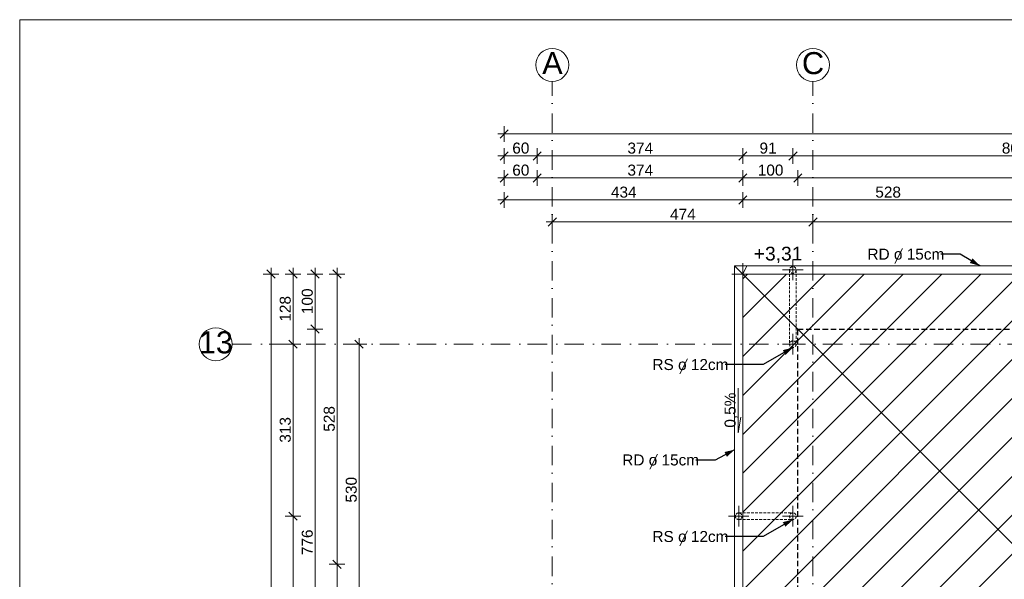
# Model space of a CAD drawing. Header units: centimetres. Extents: x -43488 to -10641, y 2063 to 22960.
# Tile 13 of 71: x -43488 to -41697, y 10809 to 11826. Entities that reach past the tile are written whole.
import ezdxf

# ---------------------------------------------------------------- set-up
doc = ezdxf.new("R2010")
doc.units = ezdxf.units.CM
doc.header["$MEASUREMENT"] = 0
for name, pattern in [('Kreski i kropki', [67.027776, 35.277777, -17.638888, 0, -14.111111]), ('Przerywana BARDZO DROBNA', [7.5, 5, -2.5]), ('Przerywana krótka2', [15, 10, -5])]:
    doc.linetypes.add(name, pattern=pattern)
for name, color, linetype, lineweight, true_color in [('!!!_LINIE_Nr_pióra__6', 7, 'Continuous', 18, 0x3fa3ff), ('!!!Wymiarowanie_Nr_pióra__3', 7, 'Continuous', 35, 0xff6500), ('!!!Wymiarowanie_Nr_pióra__6', 7, 'Continuous', 18, 0x3fa3ff), ('!osie_Nr_pióra__6', 7, 'Continuous', 18, 0x3fa3ff), ('!osie_Nr_pióra__8', 7, 'Continuous', 13, 0x42bda7), ('!powierzchnie_Nr_pióra__8', 7, 'Continuous', 13, 0x42bda7), ('!stolarka_Nr_pióra__5', 7, 'Continuous', 20, 0xfc3c2c), ('_wyposazenie_Nr_pióra__6', 7, 'Continuous', 18, 0x3fa3ff), ('CIENKA_Nr_pióra__4', 7, 'Continuous', 25, 0x31fd59), ('CIENKA_Nr_pióra__6', 7, 'Continuous', 18, 0x3fa3ff), ('linie pomocnicze_Nr_pióra__6', 7, 'Continuous', 18, 0x3fa3ff), ('Linie_Nr_pióra__6', 7, 'Continuous', 18, 0x3fa3ff), ('Otoczenie i krajobraz_Nr_pióra__6', 7, 'Continuous', 18, 0x3fa3ff), ('Wymiarowanie pionowe_Nr_pióra__6', 7, 'Continuous', 18, 0x3fa3ff), ('Wymiarowanie pionowe_Nr_pióra__8', 7, 'Continuous', 13, 0x42bda7)]:
    doc.layers.add(name, color=color, linetype=linetype, lineweight=lineweight, true_color=true_color)
doc.layers.add('!!!Wymiarowanie', color=7, linetype='Continuous')
doc.layers.add('!osie_Nr_pióra__10', color=1, linetype='Continuous', lineweight=0)
doc.styles.add('STYL_AUTOMATYCZNY_1', font='txt')
doc.styles.add('STYL_AUTOMATYCZNY_2', font='arial.ttf')
doc.dimstyles.new('STYL_AUTOMATYCZNY__2', dxfattribs={"dimtxt": 20, "dimasz": 14.25, "dimexe": 0.18, "dimexo": 0.0625, "dimgap": 0, "dimtad": 1, "dimtih": 1, "dimtoh": 1, "dimdec": 0, "dimzin": 0, "dimdsep": 46, "dimtxsty": 'STYL_AUTOMATYCZNY_1', "dimblk": 'ARROWHEAD_6', "dimblk1": 'ARROWHEAD_6', "dimblk2": 'ARROWHEAD_6', "dimcen": 0.09, "dimse1": 1, "dimse2": 1, "dimclrd": 256, "dimclre": 256, "dimclrt": 256, "dimazin": 0, "dimtfac": 1, "dimtdec": 4, "dimtmove": 0, "dimatfit": 3, "dimfxl": 1, "dimtolj": 1, "dimtzin": 0, "dimarcsym": 0})
doc.dimstyles.new('STYL_AUTOMATYCZNY__3', dxfattribs={"dimtxt": 20, "dimasz": 14.25, "dimexe": 0.18, "dimexo": 0.0625, "dimgap": 0, "dimtad": 1, "dimdec": 0, "dimzin": 0, "dimdsep": 46, "dimtxsty": 'STYL_AUTOMATYCZNY_1', "dimblk": 'ARROWHEAD_6', "dimblk1": 'ARROWHEAD_6', "dimblk2": 'ARROWHEAD_6', "dimcen": 0.09, "dimse1": 1, "dimse2": 1, "dimclrd": 256, "dimclre": 256, "dimclrt": 256, "dimazin": 0, "dimtfac": 1, "dimtdec": 4, "dimtmove": 0, "dimatfit": 3, "dimfxl": 1, "dimtolj": 1, "dimtzin": 0, "dimarcsym": 0})
doc.dimstyles.new('STYL_AUTOMATYCZNY__9', dxfattribs={"dimtxt": 0.18, "dimasz": 18.24, "dimexe": 0.18, "dimexo": 0.0625, "dimgap": 0, "dimtad": 0, "dimtih": 1, "dimtoh": 1, "dimdec": 4, "dimzin": 0, "dimdsep": 46, "dimcen": 0.09, "dimadec": 0, "dimazin": 0, "dimtfac": 1, "dimtdec": 4, "dimtmove": 0, "dimatfit": 3, "dimldrblk": 'ARROWHEAD_5', "dimfxl": 1, "dimtolj": 1, "dimtzin": 0, "dimarcsym": 0})

# ---------------------------------------------------------------- blocks, each defined once
blk = doc.blocks.new('*D34')
at = {"layer": '!!!Wymiarowanie_Nr_pióra__3', "color": 30, "linetype": 'Continuous', "lineweight": 35, "true_color": 0xff6500}
for p, q in [((-42863.1, 11228.7), (-42878.1, 11243.7)), ((-42878.1, 10713.7), (-42863.1, 10698.7))]:
    blk.add_line(p, q, dxfattribs=at)
at = {"layer": '!!!Wymiarowanie_Nr_pióra__6', "color": 161, "linetype": 'Continuous', "lineweight": 18, "true_color": 0x3fa3ff}
for p, q in [((-42870.6, 11236.2), (-42870.6, 11247.4)), ((-42856.6, 11236.2), (-42884.7, 11236.2)), ((-42870.6, 10706.2), (-42870.6, 11236.2)), ((-42856.6, 10706.2), (-42884.7, 10706.2))]:
    blk.add_line(p, q, dxfattribs=at)
at = {"layer": '!!!Wymiarowanie_Nr_pióra__3', "color": 30, "lineweight": 35, "true_color": 0xff6500, "insert": (-42874.6, 10948.4), "char_height": 20, "attachment_point": 7, "rotation": 90, "style": 'STYL_AUTOMATYCZNY_1'}
blk.add_mtext('\\A1;{\\pql;\\fArial|b0|i0|c238|p38;530}', dxfattribs=at)
blk = doc.blocks.new('ARROWHEAD_6')
at = {"color": 0, "linetype": 'Continuous', "lineweight": 0}
for p, q in [((0, 0), (-1, 0)), ((-0.5, -0.5), (0.5, 0.5))]:
    blk.add_line(p, q, dxfattribs=at)
blk = doc.blocks.new('*D37')
at = {"layer": '!!!Wymiarowanie_Nr_pióra__3', "color": 30, "linetype": 'Continuous', "lineweight": 35, "true_color": 0xff6500}
for p, q in [((-42918.1, 10843.7), (-42903.1, 10828.7)), ((-42918.1, 9933.7), (-42903.1, 9918.7))]:
    blk.add_line(p, q, dxfattribs=at)
at = {"layer": '!!!Wymiarowanie_Nr_pióra__6', "color": 161, "linetype": 'Continuous', "lineweight": 18, "true_color": 0x3fa3ff}
for p, q in [((-42896.6, 10836.2), (-42924.7, 10836.2)), ((-42910.6, 9926.2), (-42910.6, 10836.2)), ((-42896.6, 9926.2), (-42924.7, 9926.2))]:
    blk.add_line(p, q, dxfattribs=at)
at = {"layer": '!!!Wymiarowanie_Nr_pióra__3', "color": 30, "lineweight": 35, "true_color": 0xff6500, "insert": (-42914.6, 10358.4), "char_height": 20, "attachment_point": 7, "rotation": 90, "style": 'STYL_AUTOMATYCZNY_1'}
blk.add_mtext('\\A1;{\\pql;\\fArial|b0|i0|c238|p38;910}', dxfattribs=at)
blk = doc.blocks.new('*D38')
at = {"layer": '!!!Wymiarowanie_Nr_pióra__3', "color": 30, "linetype": 'Continuous', "lineweight": 35, "true_color": 0xff6500}
for p, q in [((-42903.1, 11356.2), (-42918.1, 11371.2)), ((-42918.1, 10843.7), (-42903.1, 10828.7))]:
    blk.add_line(p, q, dxfattribs=at)
at = {"layer": '!!!Wymiarowanie_Nr_pióra__6', "color": 161, "linetype": 'Continuous', "lineweight": 18, "true_color": 0x3fa3ff}
for p, q in [((-42910.6, 11363.7), (-42910.6, 11374.9)), ((-42896.6, 11363.7), (-42924.7, 11363.7)), ((-42910.6, 10836.2), (-42910.6, 11363.7)), ((-42896.6, 10836.2), (-42924.7, 10836.2))]:
    blk.add_line(p, q, dxfattribs=at)
at = {"layer": '!!!Wymiarowanie_Nr_pióra__3', "color": 30, "lineweight": 35, "true_color": 0xff6500, "insert": (-42914.6, 11077.2), "char_height": 20, "attachment_point": 7, "rotation": 90, "style": 'STYL_AUTOMATYCZNY_1'}
blk.add_mtext('\\A1;{\\pql;\\fArial|b0|i0|c238|p38;528}', dxfattribs=at)
blk = doc.blocks.new('*D44')
at = {"layer": '!!!Wymiarowanie_Nr_pióra__3', "color": 30, "linetype": 'Continuous', "lineweight": 35, "true_color": 0xff6500}
for p, q in [((-42958.1, 11271.2), (-42943.1, 11256.2)), ((-42958.1, 10495.2), (-42943.1, 10480.2))]:
    blk.add_line(p, q, dxfattribs=at)
at = {"layer": '!!!Wymiarowanie_Nr_pióra__6', "color": 161, "linetype": 'Continuous', "lineweight": 18, "true_color": 0x3fa3ff}
for p, q in [((-42936.6, 11263.7), (-42964.7, 11263.7)), ((-42950.6, 10487.7), (-42950.6, 11263.7)), ((-42936.6, 10487.7), (-42964.7, 10487.7))]:
    blk.add_line(p, q, dxfattribs=at)
at = {"layer": '!!!Wymiarowanie_Nr_pióra__3', "color": 30, "lineweight": 35, "true_color": 0xff6500, "insert": (-42954.6, 10852.9), "char_height": 20, "attachment_point": 7, "rotation": 90, "style": 'STYL_AUTOMATYCZNY_1'}
blk.add_mtext('\\A1;{\\pql;\\fArial|b0|i0|c238|p38;776}', dxfattribs=at)
blk = doc.blocks.new('*D45')
at = {"layer": '!!!Wymiarowanie_Nr_pióra__3', "color": 30, "linetype": 'Continuous', "lineweight": 35, "true_color": 0xff6500}
for p, q in [((-42943.1, 11356.2), (-42958.1, 11371.2)), ((-42958.1, 11271.2), (-42943.1, 11256.2))]:
    blk.add_line(p, q, dxfattribs=at)
at = {"layer": '!!!Wymiarowanie_Nr_pióra__6', "color": 161, "linetype": 'Continuous', "lineweight": 18, "true_color": 0x3fa3ff}
for p, q in [((-42950.6, 11363.7), (-42950.6, 11374.9)), ((-42936.6, 11363.7), (-42964.7, 11363.7)), ((-42950.6, 11263.7), (-42950.6, 11363.7)), ((-42936.6, 11263.7), (-42964.7, 11263.7))]:
    blk.add_line(p, q, dxfattribs=at)
at = {"layer": '!!!Wymiarowanie_Nr_pióra__3', "color": 30, "lineweight": 35, "true_color": 0xff6500, "insert": (-42954.6, 11290.9), "char_height": 20, "attachment_point": 7, "rotation": 90, "style": 'STYL_AUTOMATYCZNY_1'}
blk.add_mtext('\\A1;{\\pql;\\fArial|b0|i0|c238|p38;100}', dxfattribs=at)
blk = doc.blocks.new('*D46')
at = {"layer": '!!!Wymiarowanie_Nr_pióra__3', "color": 30, "linetype": 'Continuous', "lineweight": 35, "true_color": 0xff6500}
for p, q in [((-43023.1, 11356.2), (-43038.1, 11371.2)), ((-43038.1, 8676.2), (-43023.1, 8661.2))]:
    blk.add_line(p, q, dxfattribs=at)
at = {"layer": '!!!Wymiarowanie_Nr_pióra__6', "color": 161, "linetype": 'Continuous', "lineweight": 18, "true_color": 0x3fa3ff}
for p, q in [((-43030.6, 11363.7), (-43030.6, 11374.9)), ((-43016.6, 11363.7), (-43044.7, 11363.7)), ((-43030.6, 8668.7), (-43030.6, 11363.7)), ((-43016.6, 8668.7), (-43044.7, 8668.7)), ((-43030.6, 8657.4), (-43030.6, 8668.7))]:
    blk.add_line(p, q, dxfattribs=at)
at = {"layer": '!!!Wymiarowanie_Nr_pióra__3', "color": 30, "lineweight": 35, "true_color": 0xff6500, "insert": (-43034.6, 9982), "char_height": 20, "attachment_point": 7, "rotation": 90, "style": 'STYL_AUTOMATYCZNY_1'}
blk.add_mtext('\\A1;{\\pql;\\fArial|b0|i0|c238|p38;2\xa0695}', dxfattribs=at)
blk = doc.blocks.new('*D52')
at = {"layer": '!!!Wymiarowanie_Nr_pióra__3', "color": 30, "linetype": 'Continuous', "lineweight": 35, "true_color": 0xff6500}
for p, q in [((-42511.8, 11465.8), (-42526.8, 11450.8)), ((-42037.8, 11465.8), (-42052.8, 11450.8))]:
    blk.add_line(p, q, dxfattribs=at)
at = {"layer": '!!!Wymiarowanie_Nr_pióra__6', "color": 161, "linetype": 'Continuous', "lineweight": 18, "true_color": 0x3fa3ff}
for p, q in [((-42530.6, 11458.3), (-42519.3, 11458.3)), ((-42519.3, 11444.2), (-42519.3, 11472.3)), ((-42519.3, 11458.3), (-42045.3, 11458.3)), ((-42045.3, 11444.2), (-42045.3, 11472.3))]:
    blk.add_line(p, q, dxfattribs=at)
at = {"layer": '!!!Wymiarowanie_Nr_pióra__3', "color": 30, "lineweight": 35, "true_color": 0xff6500, "insert": (-42305.1, 11462.3), "char_height": 20, "attachment_point": 7, "style": 'STYL_AUTOMATYCZNY_1'}
blk.add_mtext('\\A1;{\\pql;\\fArial|b0|i0|c238|p38;474}', dxfattribs=at)
blk = doc.blocks.new('*D53')
at = {"layer": '!!!Wymiarowanie_Nr_pióra__3', "color": 30, "linetype": 'Continuous', "lineweight": 35, "true_color": 0xff6500}
for p, q in [((-42037.8, 11465.8), (-42052.8, 11450.8)), ((-41237.8, 11465.8), (-41252.8, 11450.8))]:
    blk.add_line(p, q, dxfattribs=at)
at = {"layer": '!!!Wymiarowanie_Nr_pióra__6', "color": 161, "linetype": 'Continuous', "lineweight": 18, "true_color": 0x3fa3ff}
for p, q in [((-42045.3, 11444.2), (-42045.3, 11472.3)), ((-42045.3, 11458.3), (-41245.3, 11458.3)), ((-41245.3, 11444.2), (-41245.3, 11472.3))]:
    blk.add_line(p, q, dxfattribs=at)
at = {"layer": '!!!Wymiarowanie_Nr_pióra__3', "color": 30, "lineweight": 35, "true_color": 0xff6500, "insert": (-41668.1, 11462.3), "char_height": 20, "attachment_point": 7, "style": 'STYL_AUTOMATYCZNY_1'}
blk.add_mtext('\\A1;{\\pql;\\fArial|b0|i0|c238|p38;800}', dxfattribs=at)
blk = doc.blocks.new('*D56')
at = {"layer": '!!!Wymiarowanie_Nr_pióra__3', "color": 30, "linetype": 'Continuous', "lineweight": 35, "true_color": 0xff6500}
for p, q in [((-42599.3, 11505.8), (-42614.3, 11490.8)), ((-42165.3, 11505.8), (-42180.3, 11490.8))]:
    blk.add_line(p, q, dxfattribs=at)
at = {"layer": '!!!Wymiarowanie_Nr_pióra__6', "color": 161, "linetype": 'Continuous', "lineweight": 18, "true_color": 0x3fa3ff}
for p, q in [((-42606.8, 11484.2), (-42606.8, 11512.3)), ((-42172.8, 11484.2), (-42172.8, 11512.3)), ((-42618.1, 11498.3), (-42606.8, 11498.3)), ((-42606.8, 11498.3), (-42172.8, 11498.3))]:
    blk.add_line(p, q, dxfattribs=at)
at = {"layer": '!!!Wymiarowanie_Nr_pióra__3', "color": 30, "lineweight": 35, "true_color": 0xff6500, "insert": (-42412.6, 11502.3), "char_height": 20, "attachment_point": 7, "style": 'STYL_AUTOMATYCZNY_1'}
blk.add_mtext('\\A1;{\\pql;\\fArial|b0|i0|c238|p38;434}', dxfattribs=at)
blk = doc.blocks.new('*D57')
at = {"layer": '!!!Wymiarowanie_Nr_pióra__3', "color": 30, "linetype": 'Continuous', "lineweight": 35, "true_color": 0xff6500}
blk.add_line((-42165.3, 11505.8), (-42180.3, 11490.8), dxfattribs=at)
at = {"layer": '!!!Wymiarowanie_Nr_pióra__6', "color": 161, "linetype": 'Continuous', "lineweight": 18, "true_color": 0x3fa3ff}
blk.add_line((-42172.8, 11484.2), (-42172.8, 11512.3), dxfattribs=at)
blk = doc.blocks.new('*D58')
at = {"layer": '!!!Wymiarowanie_Nr_pióra__3', "color": 30, "linetype": 'Continuous', "lineweight": 35, "true_color": 0xff6500}
for p, q in [((-42165.3, 11505.8), (-42180.3, 11490.8)), ((-41637.8, 11505.8), (-41652.8, 11490.8))]:
    blk.add_line(p, q, dxfattribs=at)
at = {"layer": '!!!Wymiarowanie_Nr_pióra__6', "color": 161, "linetype": 'Continuous', "lineweight": 18, "true_color": 0x3fa3ff}
for p, q in [((-42172.8, 11484.2), (-42172.8, 11512.3)), ((-41645.3, 11484.2), (-41645.3, 11512.3)), ((-42172.8, 11498.3), (-41645.3, 11498.3))]:
    blk.add_line(p, q, dxfattribs=at)
at = {"layer": '!!!Wymiarowanie_Nr_pióra__3', "color": 30, "lineweight": 35, "true_color": 0xff6500, "insert": (-41931.9, 11502.3), "char_height": 20, "attachment_point": 7, "style": 'STYL_AUTOMATYCZNY_1'}
blk.add_mtext('\\A1;{\\pql;\\fArial|b0|i0|c238|p38;528}', dxfattribs=at)
blk = doc.blocks.new('*D62')
at = {"layer": '!!!Wymiarowanie_Nr_pióra__3', "color": 30, "linetype": 'Continuous', "lineweight": 35, "true_color": 0xff6500}
for p, q in [((-42599.3, 11545.8), (-42614.3, 11530.8)), ((-42539.3, 11545.8), (-42554.3, 11530.8))]:
    blk.add_line(p, q, dxfattribs=at)
at = {"layer": '!!!Wymiarowanie_Nr_pióra__6', "color": 161, "linetype": 'Continuous', "lineweight": 18, "true_color": 0x3fa3ff}
for p, q in [((-42606.8, 11524.2), (-42606.8, 11552.3)), ((-42546.8, 11524.2), (-42546.8, 11552.3)), ((-42618.1, 11538.3), (-42606.8, 11538.3)), ((-42606.8, 11538.3), (-42546.8, 11538.3))]:
    blk.add_line(p, q, dxfattribs=at)
at = {"layer": '!!!Wymiarowanie_Nr_pióra__3', "color": 30, "lineweight": 35, "true_color": 0xff6500, "insert": (-42592, 11542.3), "char_height": 20, "attachment_point": 7, "style": 'STYL_AUTOMATYCZNY_1'}
blk.add_mtext('\\A1;{\\pql;\\fArial|b0|i0|c238|p38;60}', dxfattribs=at)
blk = doc.blocks.new('*D63')
at = {"layer": '!!!Wymiarowanie_Nr_pióra__3', "color": 30, "linetype": 'Continuous', "lineweight": 35, "true_color": 0xff6500}
for p, q in [((-42539.3, 11545.8), (-42554.3, 11530.8)), ((-42165.3, 11545.8), (-42180.3, 11530.8))]:
    blk.add_line(p, q, dxfattribs=at)
at = {"layer": '!!!Wymiarowanie_Nr_pióra__6', "color": 161, "linetype": 'Continuous', "lineweight": 18, "true_color": 0x3fa3ff}
for p, q in [((-42546.8, 11524.2), (-42546.8, 11552.3)), ((-42172.8, 11524.2), (-42172.8, 11552.3)), ((-42546.8, 11538.3), (-42172.8, 11538.3))]:
    blk.add_line(p, q, dxfattribs=at)
at = {"layer": '!!!Wymiarowanie_Nr_pióra__3', "color": 30, "lineweight": 35, "true_color": 0xff6500, "insert": (-42382.6, 11542.3), "char_height": 20, "attachment_point": 7, "style": 'STYL_AUTOMATYCZNY_1'}
blk.add_mtext('\\A1;{\\pql;\\fArial|b0|i0|c238|p38;374}', dxfattribs=at)
blk = doc.blocks.new('*D64')
at = {"layer": '!!!Wymiarowanie_Nr_pióra__3', "color": 30, "linetype": 'Continuous', "lineweight": 35, "true_color": 0xff6500}
for p, q in [((-42165.3, 11545.8), (-42180.3, 11530.8)), ((-42065.3, 11545.8), (-42080.3, 11530.8))]:
    blk.add_line(p, q, dxfattribs=at)
at = {"layer": '!!!Wymiarowanie_Nr_pióra__6', "color": 161, "linetype": 'Continuous', "lineweight": 18, "true_color": 0x3fa3ff}
for p, q in [((-42172.8, 11524.2), (-42172.8, 11552.3)), ((-42072.8, 11524.2), (-42072.8, 11552.3)), ((-42172.8, 11538.3), (-42072.8, 11538.3))]:
    blk.add_line(p, q, dxfattribs=at)
at = {"layer": '!!!Wymiarowanie_Nr_pióra__3', "color": 30, "lineweight": 35, "true_color": 0xff6500, "insert": (-42145.6, 11542.3), "char_height": 20, "attachment_point": 7, "style": 'STYL_AUTOMATYCZNY_1'}
blk.add_mtext('\\A1;{\\pql;\\fArial|b0|i0|c238|p38;100}', dxfattribs=at)
blk = doc.blocks.new('*D65')
at = {"layer": '!!!Wymiarowanie_Nr_pióra__3', "color": 30, "linetype": 'Continuous', "lineweight": 35, "true_color": 0xff6500}
for p, q in [((-42065.3, 11545.8), (-42080.3, 11530.8)), ((-41210.3, 11545.8), (-41225.3, 11530.8))]:
    blk.add_line(p, q, dxfattribs=at)
at = {"layer": '!!!Wymiarowanie_Nr_pióra__6', "color": 161, "linetype": 'Continuous', "lineweight": 18, "true_color": 0x3fa3ff}
for p, q in [((-42072.8, 11524.2), (-42072.8, 11552.3)), ((-41217.8, 11524.2), (-41217.8, 11552.3)), ((-42072.8, 11538.3), (-41217.8, 11538.3))]:
    blk.add_line(p, q, dxfattribs=at)
at = {"layer": '!!!Wymiarowanie_Nr_pióra__3', "color": 30, "lineweight": 35, "true_color": 0xff6500, "insert": (-41668.1, 11542.3), "char_height": 20, "attachment_point": 7, "style": 'STYL_AUTOMATYCZNY_1'}
blk.add_mtext('\\A1;{\\pql;\\fArial|b0|i0|c238|p38;855}', dxfattribs=at)
blk = doc.blocks.new('*D77')
at = {"layer": '!!!Wymiarowanie_Nr_pióra__3', "color": 30, "linetype": 'Continuous', "lineweight": 35, "true_color": 0xff6500}
for p, q in [((-42998.1, 10931.2), (-42983.1, 10916.2)), ((-42998.1, 10465.2), (-42983.1, 10450.2))]:
    blk.add_line(p, q, dxfattribs=at)
at = {"layer": '!!!Wymiarowanie_Nr_pióra__6', "color": 161, "linetype": 'Continuous', "lineweight": 18, "true_color": 0x3fa3ff}
for p, q in [((-42976.6, 10923.7), (-43004.7, 10923.7)), ((-42990.6, 10457.7), (-42990.6, 10923.7)), ((-42976.6, 10457.7), (-43004.7, 10457.7))]:
    blk.add_line(p, q, dxfattribs=at)
at = {"layer": '!!!Wymiarowanie_Nr_pióra__3', "color": 30, "lineweight": 35, "true_color": 0xff6500, "insert": (-42994.6, 10667.9), "char_height": 20, "attachment_point": 7, "rotation": 90, "style": 'STYL_AUTOMATYCZNY_1'}
blk.add_mtext('\\A1;{\\pql;\\fArial|b0|i0|c238|p38;466}', dxfattribs=at)
blk = doc.blocks.new('*D78')
at = {"layer": '!!!Wymiarowanie_Nr_pióra__3', "color": 30, "linetype": 'Continuous', "lineweight": 35, "true_color": 0xff6500}
for p, q in [((-42998.1, 11243.7), (-42983.1, 11228.7)), ((-42998.1, 10931.2), (-42983.1, 10916.2))]:
    blk.add_line(p, q, dxfattribs=at)
at = {"layer": '!!!Wymiarowanie_Nr_pióra__6', "color": 161, "linetype": 'Continuous', "lineweight": 18, "true_color": 0x3fa3ff}
for p, q in [((-42976.6, 11236.2), (-43004.7, 11236.2)), ((-42990.6, 10923.7), (-42990.6, 11236.2)), ((-42976.6, 10923.7), (-43004.7, 10923.7))]:
    blk.add_line(p, q, dxfattribs=at)
at = {"layer": '!!!Wymiarowanie_Nr_pióra__3', "color": 30, "lineweight": 35, "true_color": 0xff6500, "insert": (-42994.6, 11057.2), "char_height": 20, "attachment_point": 7, "rotation": 90, "style": 'STYL_AUTOMATYCZNY_1'}
blk.add_mtext('\\A1;{\\pql;\\fArial|b0|i0|c238|p38;313}', dxfattribs=at)
blk = doc.blocks.new('*D79')
at = {"layer": '!!!Wymiarowanie_Nr_pióra__3', "color": 30, "linetype": 'Continuous', "lineweight": 35, "true_color": 0xff6500}
for p, q in [((-42983.1, 11356.2), (-42998.1, 11371.2)), ((-42998.1, 11243.7), (-42983.1, 11228.7))]:
    blk.add_line(p, q, dxfattribs=at)
at = {"layer": '!!!Wymiarowanie_Nr_pióra__6', "color": 161, "linetype": 'Continuous', "lineweight": 18, "true_color": 0x3fa3ff}
for p, q in [((-42990.6, 11363.7), (-42990.6, 11374.9)), ((-42976.6, 11363.7), (-43004.7, 11363.7)), ((-42990.6, 11236.2), (-42990.6, 11363.7)), ((-42976.6, 11236.2), (-43004.7, 11236.2))]:
    blk.add_line(p, q, dxfattribs=at)
at = {"layer": '!!!Wymiarowanie_Nr_pióra__3', "color": 30, "lineweight": 35, "true_color": 0xff6500, "insert": (-42994.6, 11277.2), "char_height": 20, "attachment_point": 7, "rotation": 90, "style": 'STYL_AUTOMATYCZNY_1'}
blk.add_mtext('\\A1;{\\pql;\\fArial|b0|i0|c238|p38;128}', dxfattribs=at)
blk = doc.blocks.new('*D81')
at = {"layer": '!!!Wymiarowanie_Nr_pióra__3', "color": 30, "linetype": 'Continuous', "lineweight": 35, "true_color": 0xff6500}
for p, q in [((-42599.3, 11625.8), (-42614.3, 11610.8)), ((-39700.3, 11610.8), (-39685.3, 11625.8))]:
    blk.add_line(p, q, dxfattribs=at)
at = {"layer": '!!!Wymiarowanie_Nr_pióra__6', "color": 161, "linetype": 'Continuous', "lineweight": 18, "true_color": 0x3fa3ff}
for p, q in [((-42606.8, 11604.2), (-42606.8, 11632.3)), ((-39692.8, 11604.2), (-39692.8, 11632.3)), ((-42618.1, 11618.3), (-42606.8, 11618.3)), ((-42606.8, 11618.3), (-39692.8, 11618.3)), ((-39692.8, 11618.3), (-39681.6, 11618.3))]:
    blk.add_line(p, q, dxfattribs=at)
at = {"layer": '!!!Wymiarowanie_Nr_pióra__3', "color": 30, "lineweight": 35, "true_color": 0xff6500, "insert": (-41184, 11622.3), "char_height": 20, "attachment_point": 7, "style": 'STYL_AUTOMATYCZNY_1'}
blk.add_mtext('\\A1;{\\pql;\\fArial|b0|i0|c238|p38;2\xa0914}', dxfattribs=at)
blk = doc.blocks.new('*D131')
at = {"layer": '!!!Wymiarowanie_Nr_pióra__3', "color": 30, "linetype": 'Continuous', "lineweight": 35, "true_color": 0xff6500}
for p, q in [((-42599.3, 11585.8), (-42614.3, 11570.8)), ((-42539.3, 11585.8), (-42554.3, 11570.8))]:
    blk.add_line(p, q, dxfattribs=at)
at = {"layer": '!!!Wymiarowanie_Nr_pióra__6', "color": 161, "linetype": 'Continuous', "lineweight": 18, "true_color": 0x3fa3ff}
for p, q in [((-42606.8, 11564.2), (-42606.8, 11592.3)), ((-42546.8, 11564.2), (-42546.8, 11592.3)), ((-42618.1, 11578.3), (-42606.8, 11578.3)), ((-42606.8, 11578.3), (-42546.8, 11578.3))]:
    blk.add_line(p, q, dxfattribs=at)
at = {"layer": '!!!Wymiarowanie_Nr_pióra__3', "color": 30, "lineweight": 35, "true_color": 0xff6500, "insert": (-42592, 11582.3), "char_height": 20, "attachment_point": 7, "style": 'STYL_AUTOMATYCZNY_1'}
blk.add_mtext('\\A1;{\\pql;\\fArial|b0|i0|c238|p38;60}', dxfattribs=at)
blk = doc.blocks.new('*D132')
at = {"layer": '!!!Wymiarowanie_Nr_pióra__3', "color": 30, "linetype": 'Continuous', "lineweight": 35, "true_color": 0xff6500}
for p, q in [((-42539.3, 11585.8), (-42554.3, 11570.8)), ((-42165.3, 11585.8), (-42180.3, 11570.8))]:
    blk.add_line(p, q, dxfattribs=at)
at = {"layer": '!!!Wymiarowanie_Nr_pióra__6', "color": 161, "linetype": 'Continuous', "lineweight": 18, "true_color": 0x3fa3ff}
for p, q in [((-42546.8, 11564.2), (-42546.8, 11592.3)), ((-42172.8, 11564.2), (-42172.8, 11592.3)), ((-42546.8, 11578.3), (-42172.8, 11578.3))]:
    blk.add_line(p, q, dxfattribs=at)
at = {"layer": '!!!Wymiarowanie_Nr_pióra__3', "color": 30, "lineweight": 35, "true_color": 0xff6500, "insert": (-42382.6, 11582.3), "char_height": 20, "attachment_point": 7, "style": 'STYL_AUTOMATYCZNY_1'}
blk.add_mtext('\\A1;{\\pql;\\fArial|b0|i0|c238|p38;374}', dxfattribs=at)
blk = doc.blocks.new('*D133')
at = {"layer": '!!!Wymiarowanie_Nr_pióra__3', "color": 30, "linetype": 'Continuous', "lineweight": 35, "true_color": 0xff6500}
for p, q in [((-42165.3, 11585.8), (-42180.3, 11570.8)), ((-42074.3, 11585.8), (-42089.3, 11570.8))]:
    blk.add_line(p, q, dxfattribs=at)
at = {"layer": '!!!Wymiarowanie_Nr_pióra__6', "color": 161, "linetype": 'Continuous', "lineweight": 18, "true_color": 0x3fa3ff}
for p, q in [((-42172.8, 11564.2), (-42172.8, 11592.3)), ((-42081.8, 11564.2), (-42081.8, 11592.3)), ((-42172.8, 11578.3), (-42081.8, 11578.3))]:
    blk.add_line(p, q, dxfattribs=at)
at = {"layer": '!!!Wymiarowanie_Nr_pióra__3', "color": 30, "lineweight": 35, "true_color": 0xff6500, "insert": (-42142.5, 11582.3), "char_height": 20, "attachment_point": 7, "style": 'STYL_AUTOMATYCZNY_1'}
blk.add_mtext('\\A1;{\\pql;\\fArial|b0|i0|c238|p38;91}', dxfattribs=at)
blk = doc.blocks.new('*D134')
at = {"layer": '!!!Wymiarowanie_Nr_pióra__3', "color": 30, "linetype": 'Continuous', "lineweight": 35, "true_color": 0xff6500}
for p, q in [((-42074.3, 11585.8), (-42089.3, 11570.8)), ((-41269, 11585.8), (-41284, 11570.8))]:
    blk.add_line(p, q, dxfattribs=at)
at = {"layer": '!!!Wymiarowanie_Nr_pióra__6', "color": 161, "linetype": 'Continuous', "lineweight": 18, "true_color": 0x3fa3ff}
for p, q in [((-42081.8, 11564.2), (-42081.8, 11592.3)), ((-41276.5, 11564.2), (-41276.5, 11592.3)), ((-42081.8, 11578.3), (-41276.5, 11578.3))]:
    blk.add_line(p, q, dxfattribs=at)
at = {"layer": '!!!Wymiarowanie_Nr_pióra__3', "color": 30, "lineweight": 35, "true_color": 0xff6500, "insert": (-41701.9, 11582.3), "char_height": 20, "attachment_point": 7, "style": 'STYL_AUTOMATYCZNY_1'}
blk.add_mtext('\\A1;{\\pql;\\fArial|b0|i0|c238|p38;805}', dxfattribs=at)
blk = doc.blocks.new('ARROWHEAD_5')
at = {"linetype": 'Continuous', "lineweight": 0}
blk.add_hatch(color=0, dxfattribs=at).paths.add_polyline_path([(-1, 0.2679), (0, 0), (-1, -0.2679)])
at = {"color": 0, "linetype": 'Continuous', "lineweight": 0}
blk.add_line((0, 0), (-1, 0), dxfattribs=at)

msp = doc.modelspace()

# ---------------------------------------------------------------- hatches: boundary and pattern name
at = {"layer": '!powierzchnie_Nr_pióra__8', "linetype": 'Continuous', "lineweight": 13, "true_color": 0x42bda7}
h = msp.add_hatch(dxfattribs=at)
h.set_pattern_fill('bloczki_ceramiczne__3', color=135, style=0, pattern_type=2)
h.set_pattern_definition([(45, (0, 0), (-35.35534, 35.35534), [])])
h.paths.add_polyline_path([(-42172.84, 10487.67), (-42172.84, 11363.67), (-41117.84, 11363.67), (-41117.84, 11063.03), (-41668.59, 9926.17), (-41117.84, 8789.3), (-41117.84, 8668.67), (-42172.84, 8668.67), (-42172.84, 8988.67), (-41945.34, 8988.67), (-41945.34, 10487.67)])

# ---------------------------------------------------------------- linework, layer by layer
at = {"layer": '!!!_LINIE_Nr_pióra__6', "color": 161, "linetype": 'Continuous', "lineweight": 18, "true_color": 0x3fa3ff}
for p in [(-43487.7, 7960.38), (-38718.1, 11825.88)]:
    msp.add_line(p, (-43487.7, 11825.88), dxfattribs=at)
at = {"layer": '!osie_Nr_pióra__6', "color": 161, "linetype": 'Kreski i kropki', "lineweight": 18, "true_color": 0x3fa3ff}
for p, q in [((-42519.34, 8331.18), (-42519.34, 11713.59)), ((-42045.34, 8331.18), (-42045.34, 11713.59)), ((-43101.19, 11236.17), (-39166.43, 11236.17))]:
    msp.add_line(p, q, dxfattribs=at)
at = {"layer": '!osie_Nr_pióra__8', "color": 135, "linetype": 'Continuous', "lineweight": 13, "true_color": 0x42bda7}
for centre in [(-42519.34, 11743.59), (-42045.34, 11743.59), (-43131.19, 11236.17)]:
    msp.add_circle(centre, 30, dxfattribs=at)
at = {"layer": 'CIENKA_Nr_pióra__4', "color": 100, "linetype": 'Przerywana krótka2', "lineweight": 25, "true_color": 0x31fd59}
for p, q in [((-42072.84, 10457.67), (-42072.84, 11263.67)), ((-42072.84, 11263.67), (-41217.84, 11263.67))]:
    msp.add_line(p, q, dxfattribs=at)
at = {"layer": 'CIENKA_Nr_pióra__6', "color": 161, "linetype": 'Continuous', "lineweight": 18, "true_color": 0x3fa3ff}
for p, q in [((-41102.84, 11378.67), (-42187.84, 11378.67)), ((-42187.84, 11378.67), (-42187.84, 10457.67)), ((-42172.84, 11363.67), (-42187.84, 11378.67)), ((-41117.84, 11363.67), (-42172.84, 11363.67)), ((-42172.84, 11363.67), (-42172.84, 10457.67)), ((-42172.84, 11363.67), (-41645.34, 10836.17))]:
    msp.add_line(p, q, dxfattribs=at)
at = {"layer": 'linie pomocnicze_Nr_pióra__6', "color": 161, "linetype": 'Przerywana BARDZO DROBNA', "lineweight": 18, "true_color": 0x3fa3ff}
for p, q in [((-42087.84, 11371.17), (-42087.84, 11236.17)), ((-42075.84, 11371.17), (-42075.84, 11236.17)), ((-42180.34, 10929.67), (-42081.84, 10929.67)), ((-42180.34, 10917.67), (-42081.84, 10917.67))]:
    msp.add_line(p, q, dxfattribs=at)
for centre in [(-42081.84, 11371.17), (-42081.84, 11236.17), (-42180.34, 10923.67), (-42081.84, 10923.67)]:
    msp.add_circle(centre, 6, dxfattribs=at)
msp.add_arc((-42180.34, 10923.67), 6, 90, 270, dxfattribs=at)
at = {"layer": 'Linie_Nr_pióra__6', "color": 161, "linetype": 'Continuous', "lineweight": 18, "true_color": 0x3fa3ff}
for p, q in [((-42081.84, 11389.85), (-42081.84, 11352.49)), ((-42063.16, 11371.17), (-42100.52, 11371.17)), ((-42081.84, 11254.85), (-42081.84, 11217.49)), ((-42063.16, 11236.17), (-42100.52, 11236.17)), ((-42180.34, 10942.35), (-42180.34, 10904.99)), ((-42081.84, 10942.35), (-42081.84, 10904.99)), ((-42199.02, 10923.67), (-42161.66, 10923.67)), ((-42100.52, 10923.67), (-42063.16, 10923.67))]:
    msp.add_line(p, q, dxfattribs=at)
at = {"layer": 'Otoczenie i krajobraz_Nr_pióra__6', "color": 161, "linetype": 'Continuous', "lineweight": 18, "true_color": 0x3fa3ff}
for p, q in [((-41896.2, 11383.1), (-41882.22, 11410.4)), ((-42287.5, 11182.13), (-42273.52, 11209.42)), ((-42181.07, 11156.11), (-42181.07, 11074.91)), ((-42181.07, 11074.91), (-42176.15, 11103.33)), ((-42342.06, 11009.13), (-42328.08, 11036.42)), ((-42287.5, 10869.63), (-42273.52, 10896.92))]:
    msp.add_line(p, q, dxfattribs=at)
at = {"layer": 'Wymiarowanie pionowe_Nr_pióra__6', "color": 161, "linetype": 'Continuous', "lineweight": 18, "true_color": 0x3fa3ff}
for p, q in [((-42172.84, 11343.67), (-42172.84, 11383.67)), ((-42172.84, 11363.67), (-42165.34, 11378.67)), ((-42165.34, 11378.67), (-42053.71, 11378.67)), ((-42192.84, 11363.67), (-42152.84, 11363.67))]:
    msp.add_line(p, q, dxfattribs=at)

# ---------------------------------------------------------------- texts
at = {"layer": '!osie_Nr_pióra__10', "color": 1, "linetype": 'Continuous', "lineweight": 0, "char_height": 40, "attachment_point": 4, "style": 'STYL_AUTOMATYCZNY_1'}
for s, insert in [('\\A1;{\\pql;\\fArial|b0|i0|c238|p38;A}', (-42537.62, 11747.02)), ('\\A1;{\\pql;\\fArial|b0|i0|c238|p38;C}', (-42065.34, 11746.69)), ('\\A1;{\\pql;\\fArial|b0|i0|c238|p38;13}', (-43162.05, 11239.25))]:
    msp.add_mtext(s, dxfattribs=dict(at, insert=insert))
at = {"layer": '!stolarka_Nr_pióra__5', "color": 20, "linetype": 'Continuous', "lineweight": 20, "true_color": 0xfc3c2c, "insert": (-42194.1, 11116.36), "char_height": 20, "attachment_point": 5, "rotation": 90, "style": 'STYL_AUTOMATYCZNY_1'}
msp.add_mtext('\\A1;{\\pqc;\\fArial|b0|i0|c238|p38;0,5%}', dxfattribs=at)
at = {"layer": '_wyposazenie_Nr_pióra__6', "color": 161, "linetype": 'Continuous', "lineweight": 18, "true_color": 0x3fa3ff, "char_height": 20, "attachment_point": 4, "style": 'STYL_AUTOMATYCZNY_2'}
for s, insert in [('\\A1;{\\pql;\\fArial|b0|i0|c178|p38;RD o 15cm}', (-41946.21, 11399.72)), ('\\A1;{\\pql;\\fArial|b0|i0|c178|p38;RS o 12cm}', (-42337.19, 11199.12)), ('\\A1;{\\pql;\\fArial|b0|i0|c178|p38;RD o 15cm}', (-42392.07, 11025.75)), ('\\A1;{\\pql;\\fArial|b0|i0|c178|p38;RS o 12cm}', (-42337.19, 10886.62))]:
    msp.add_mtext(s, dxfattribs=dict(at, insert=insert))
at = {"layer": 'Wymiarowanie pionowe_Nr_pióra__8', "color": 135, "lineweight": 13, "true_color": 0x42bda7, "insert": (-42152.84, 11383.67), "char_height": 25, "attachment_point": 7, "style": 'STYL_AUTOMATYCZNY_1'}
msp.add_mtext('\\A1;{\\pql;\\fArial|b0|i0|c238|p38;+3,31}', dxfattribs=at)

# ---------------------------------------------------------------- dimensions: what is measured, and where the dimension line sits
at = {"layer": '!!!Wymiarowanie', "color": 161, "linetype": 'Continuous', "lineweight": 18, "true_color": 0x3fa3ff}
for base, p1, p2, picture, middle in [((-41245.34, 11458.28), (-42045.34, 11679.93), (-41245.34, 11743.59), '*D53', (-41645.23, 11472.28)), ((-39692.84, 11618.28), (-42606.84, 10487.67), (-39692.84, 11363.67), '*D81', (-41149.68, 11632.28)), ((-42045.34, 11458.28), (-42519.34, 11679.93), (-42045.34, 11679.93), '*D52', (-42282.23, 11472.28)), ((-42546.84, 11578.28), (-42606.84, 10487.67), (-42546.84, 10457.67), '*D131', (-42576.77, 11592.28)), ((-42172.84, 11578.28), (-42546.84, 10457.67), (-42172.84, 11363.67), '*D132', (-42359.73, 11592.28)), ((-42081.84, 11578.28), (-42172.84, 11363.67), (-42081.84, 11389.85), '*D133', (-42127.27, 11592.28)), ((-41276.48, 11578.28), (-42081.84, 11389.85), (-41276.48, 11378.67), '*D134', (-41679.05, 11592.28)), ((-42546.84, 11538.28), (-42606.84, 10487.67), (-42546.84, 10457.67), '*D62', (-42576.77, 11552.28)), ((-42172.84, 11538.28), (-42546.84, 10457.67), (-42172.84, 11363.67), '*D63', (-42359.73, 11552.28)), ((-42072.84, 11538.28), (-42172.84, 11363.67), (-42072.84, 11263.67), '*D64', (-42122.73, 11552.28)), ((-41217.84, 11538.28), (-42072.84, 11263.67), (-41217.84, 11263.67), '*D65', (-41645.23, 11552.28)), ((-42172.84, 11498.28), (-42606.84, 10487.67), (-42172.84, 11363.67), '*D56', (-42389.73, 11512.28)), ((-41645.3374, 11498.2783), (-42172.8383, 10457.6679), (-41645.3374, 10836.1715), '*D58', (-41908.9831, 11512.2783)), ((-42172.83832779, 11498.27834285), (-42172.83832779, 11363.67241658), (-42172.83832779, 10457.66792115), '*D57', (-42172.80337804, 11512.27834291))]:
    dim = msp.add_linear_dim(base=base, p1=p1, p2=p2, dimstyle='STYL_AUTOMATYCZNY__2', dxfattribs=at)
    dim.commit()
    dim.dimension.update_dxf_attribs({"geometry": picture, "text_midpoint": middle, "dimtype": 160})
for base, p1, p2, picture, middle in [((-43030.62, 11363.67), (-42172.84, 8668.67), (-42172.84, 11363.67), '*D46', (-43044.62, 10016.33)), ((-42990.6164, 11363.6724), (-42100.5186, 11236.1679), (-42172.8383, 11363.6724), '*D79', (-43004.6164, 11300.025)), ((-42950.62, 11363.67), (-42072.84, 11263.67), (-42172.84, 11363.67), '*D45', (-42964.62, 11313.77)), ((-42910.6164, 11363.6724), (-41645.3374, 10836.1715), (-42172.8383, 11363.6724), '*D38', (-42924.6164, 11100.0268)), ((-42950.62, 11263.67), (-42606.84, 10487.67), (-42072.84, 11263.67), '*D44', (-42964.62, 10875.77)), ((-42870.62, 11236.17), (-43131.19, 10706.17), (-43131.19, 11236.17), '*D34', (-42884.62, 10971.27)), ((-42990.616417, 11236.167925), (-42199.019202, 10923.667921), (-42100.518609, 11236.167925), '*D78', (-43004.616418, 11080.022723)), ((-42990.62, 10923.67), (-42172.84, 10457.67), (-42199.02, 10923.67), '*D77', (-43004.62, 10690.77)), ((-42910.62, 10836.17), (-41557.48, 9926.17), (-41645.34, 10836.17), '*D37', (-42924.62, 10381.27))]:
    dim = msp.add_linear_dim(base=base, p1=p1, p2=p2, angle=90, dimstyle='STYL_AUTOMATYCZNY__3', dxfattribs=at)
    dim.commit()
    dim.dimension.update_dxf_attribs({"geometry": picture, "text_midpoint": middle, "dimtype": 160, "text_rotation": 90})

# ---------------------------------------------------------------- leaders
at = {"layer": '_wyposazenie_Nr_pióra__6', "color": 161, "linetype": 'Continuous', "lineweight": 18, "true_color": 0x3fa3ff, "annotation_type": 0, "has_hookline": 1, "hookline_direction": 1}
for points, text_width in [([(-41741.98, 11378.67), (-41777.33, 11399.72), (-41812.71, 11399.72)], 133.5), ([(-42081.84, 11230.17), (-42135.93, 11199.12), (-42205.2, 11199.12)], 131.99), ([(-42187.84, 11044.51), (-42223.19, 11025.75), (-42258.57, 11025.75)], 133.5), ([(-42081.84, 10917.67), (-42135.93, 10886.62), (-42205.2, 10886.62)], 131.99)]:
    msp.add_leader(points, dimstyle='STYL_AUTOMATYCZNY__9', dxfattribs=dict(at, text_width=text_width))

doc.saveas('drawing.dxf')
